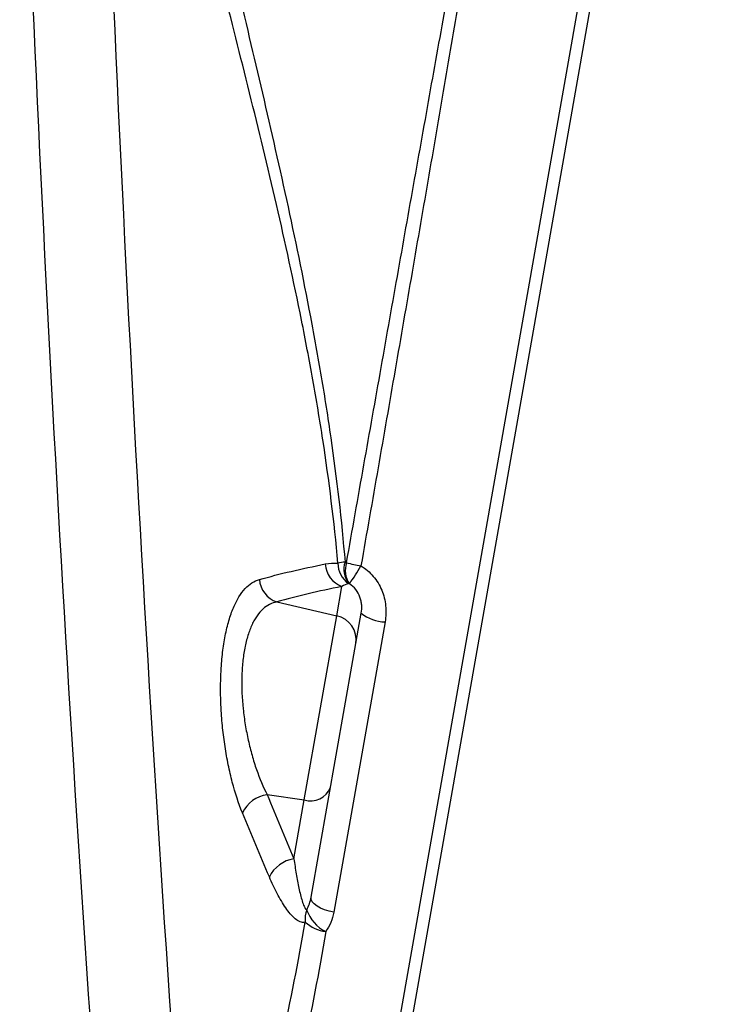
# Model space of a CAD drawing. Header units: millimetres. Extents: x 16 to 1019, y 5 to 745.
# Tile 4 of 7: x 363 to 447, y 262 to 380. Entities that reach past the tile are written whole.
import ezdxf

# ---------------------------------------------------------------- set-up
doc = ezdxf.new("R2010")
doc.units = ezdxf.units.MM

msp = doc.modelspace()

# ---------------------------------------------------------------- linework, layer by layer
at = {"color": 7, "linetype": 'Continuous', "lineweight": 25}
for p, q in [((445.17, 469.29), (396.37, 192.55)), ((422.25, 330.66), (446.72, 469.44)), ((397.78, 191.88), (422.25, 330.66)), ((400.73, 308.47), (401.35, 311.99)), ((393.51, 310.13), (400.73, 308.47)), ((396.82, 286.33), (400.73, 308.47)), ((397.64, 274.62), (403.67, 308.79)), ((406.53, 307.73), (400.37, 272.82)), ((392.36, 286.96), (396.82, 286.33)), ((395.57, 279.24), (396.82, 286.33))]:
    msp.add_line(p, q, dxfattribs=at)
at = {"color": 7, "linetype": 'Continuous', "lineweight": 25, "flags": 128}
msp.add_lwpolyline([(400.37, 272.82), (399.8, 272.95), (399.26, 273.12), (398.77, 273.33), (398.35, 273.56), (398.02, 273.82), (397.78, 274.09), (397.66, 274.36), (397.64, 274.62)], dxfattribs=at)
at = {"color": 7, "linetype": 'Continuous', "lineweight": 25}
for centre, radius, start, end in [((403.48, 300.56), 14.47, 97.0026, 100.4404), ((404.38, 314.04), 2.8, 161.6497, 217.4043), ((402.43, 314.89), 3.1, 183.6613, 249.44), ((403.85, 314.8), 2.99, 180.1965, 235.3467), ((404.5, 313.91), 2.76, 160.0455, 215.2995), ((406.73, 332.59), 18.39, 254.7743, 260.2767), ((385.76, 324.41), 20.45, 323.7332, 330.9093), ((394.52, 313.07), 3.11, 184.4504, 250.9677), ((400.09, 305.58), 2.96, 350.5959, 77.6689), ((406.61, 312.36), 4.63, 230.553, 269.0246), ((397.57, 288.82), 2.6, 253.1751, 337.2015), ((392.88, 283.12), 3.87, 97.7195, 154.6362), ((396.18, 275.33), 3.96, 98.8313, 154.1079), ((400, 272.03), 3.09, 159.3521, 187.1655), ((401.41, 274.58), 4.55, 198.7594, 243.975), ((399.9, 274.81), 4.34, 226.8373, 263.5503)]:
    msp.add_arc(centre, radius, start, end, dxfattribs=at)
for points, knots in [([(379.49, 424.09), (380.47, 419.98), (381.45, 415.79), (382.91, 409.4), (383.4, 407.25), (384.13, 404.01), (384.38, 402.92), (384.88, 400.76), (385.12, 399.67), (386.38, 394.23), (387.41, 389.86), (389.49, 381.06), (390.54, 376.62), (392.63, 367.65), (393.67, 363.11), (395.68, 353.89), (396.65, 349.21), (397.78, 343.22), (398.01, 342.02), (398.44, 339.6), (398.65, 338.4), (399.27, 334.76), (399.65, 332.32), (400.71, 324.95), (401.3, 319.98), (401.72, 314.92)], [0, 0, 0, 0, 0.125, 0.125, 0.1875, 0.1875, 0.21875, 0.21875, 0.25, 0.25, 0.375, 0.375, 0.5, 0.5, 0.625, 0.625, 0.75, 0.75, 0.78125, 0.78125, 0.8125, 0.8125, 0.875, 0.875, 1, 1, 1, 1]), ([(400.86, 314.79), (400.42, 319.81), (399.8, 324.74), (398.68, 332.03), (398.28, 334.44), (397.63, 338.04), (397.41, 339.24), (396.96, 341.62), (396.73, 342.81), (395.54, 348.73), (394.53, 353.35), (392.42, 362.45), (391.34, 366.92), (389.14, 375.76), (388.04, 380.13), (385.83, 388.8), (384.74, 393.1), (383.39, 398.45), (383.12, 399.52), (382.59, 401.65), (382.32, 402.72), (381.53, 405.9), (380.99, 408.01), (379.39, 414.29), (378.32, 418.41), (377.25, 422.45)], [0, 0, 0, 0, 0.125, 0.125, 0.1875, 0.1875, 0.21875, 0.21875, 0.25, 0.25, 0.375, 0.375, 0.5, 0.5, 0.625, 0.625, 0.75, 0.75, 0.78125, 0.78125, 0.8125, 0.8125, 0.875, 0.875, 1, 1, 1, 1]), ([(401.9, 314.85), (402.6, 318.77), (403.29, 322.68), (404.68, 330.51), (405.37, 334.41), (406.76, 342.22), (407.45, 346.11), (408.49, 351.95), (408.83, 353.89), (409.53, 357.78), (409.87, 359.72), (410.91, 365.54), (411.59, 369.35), (412.93, 376.86), (413.6, 380.55), (414.91, 387.82), (415.55, 391.39), (416.83, 398.42), (417.45, 401.88), (418.07, 405.27)], [0, 0, 0, 0, 0.125, 0.125, 0.25, 0.25, 0.375, 0.375, 0.4375, 0.4375, 0.5, 0.5, 0.625, 0.625, 0.75, 0.75, 0.875, 0.875, 1, 1, 1, 1]), ([(419.27, 405.2), (418.7, 401.8), (418.11, 398.33), (416.92, 391.28), (416.31, 387.7), (415.06, 380.41), (414.42, 376.7), (413.13, 369.17), (412.47, 365.34), (411.47, 359.51), (411.13, 357.56), (410.45, 353.66), (410.12, 351.71), (409.1, 345.85), (408.42, 341.94), (407.06, 334.11), (406.38, 330.18), (405.01, 322.33), (404.32, 318.4), (403.63, 314.47)], [0, 0, 0, 0, 0.125, 0.125, 0.25, 0.25, 0.375, 0.375, 0.5, 0.5, 0.5625, 0.5625, 0.625, 0.625, 0.75, 0.75, 0.875, 0.875, 1, 1, 1, 1]), ([(403.63, 314.47), (403.91, 314.3), (404.18, 314.11), (404.68, 313.68), (404.91, 313.45), (405.33, 312.95), (405.52, 312.69), (405.86, 312.13), (406.01, 311.84), (406.25, 311.24), (406.36, 310.93), (406.51, 310.3), (406.57, 309.98), (406.67, 309.01), (406.64, 308.37), (406.53, 307.73)], [0, 0, 0, 0, 0.125, 0.125, 0.25, 0.25, 0.375, 0.375, 0.5, 0.5, 0.625, 0.625, 0.75, 0.75, 1, 1, 1, 1]), ([(389.38, 284.78), (388.92, 285.91), (388.52, 287.14), (388.08, 288.8), (387.99, 289.14), (387.83, 289.84), (387.75, 290.2), (387.53, 291.27), (387.4, 292), (387.18, 293.48), (387.08, 294.23), (386.93, 295.76), (386.86, 296.55), (386.74, 298.87), (386.74, 300.39), (386.84, 302.26), (386.87, 302.63), (386.93, 303.35), (386.96, 303.71), (387.09, 304.75), (387.19, 305.42), (387.44, 306.7), (387.59, 307.31), (387.92, 308.44), (388.1, 308.96), (388.4, 309.67), (388.51, 309.9), (388.73, 310.33), (388.84, 310.54), (389.2, 311.11), (389.45, 311.44), (389.97, 312.01), (390.24, 312.24), (390.82, 312.61), (391.12, 312.75), (391.42, 312.83)], [0, 0, 0, 0, 0.125, 0.125, 0.15625, 0.15625, 0.1875, 0.1875, 0.25, 0.25, 0.3125, 0.3125, 0.375, 0.375, 0.5, 0.5, 0.53125, 0.53125, 0.5625, 0.5625, 0.625, 0.625, 0.6875, 0.6875, 0.75, 0.75, 0.78125, 0.78125, 0.8125, 0.8125, 0.875, 0.875, 0.9375, 0.9375, 1, 1, 1, 1]), ([(403.67, 308.79), (403.72, 309.1), (403.74, 309.43), (403.71, 309.91), (403.68, 310.08), (403.62, 310.4), (403.57, 310.56), (403.4, 311.03), (403.24, 311.34), (402.82, 311.88), (402.55, 312.12), (402.25, 312.31)], [0, 0, 0, 0, 0.25, 0.25, 0.375, 0.375, 0.5, 0.5, 0.75, 0.75, 1, 1, 1, 1]), ([(393.51, 310.13), (393.21, 310.07), (392.93, 309.98), (392.37, 309.69), (392.11, 309.51), (391.61, 309.06), (391.37, 308.79), (391.04, 308.32), (390.93, 308.15), (390.73, 307.8), (390.63, 307.61), (390.35, 307.02), (390.19, 306.58), (389.89, 305.64), (389.77, 305.13), (389.56, 304.05), (389.48, 303.49), (389.39, 302.62), (389.37, 302.32), (389.33, 301.71), (389.32, 301.4), (389.28, 299.84), (389.34, 298.57), (389.5, 296.95), (389.54, 296.63), (389.63, 295.98), (389.67, 295.67), (389.83, 294.72), (389.95, 294.1), (390.22, 292.88), (390.37, 292.28), (390.62, 291.39), (390.7, 291.1), (390.88, 290.53), (390.98, 290.25), (391.45, 288.89), (391.88, 287.88), (392.36, 286.96)], [0, 0, 0, 0, 0.0625, 0.0625, 0.125, 0.125, 0.1875, 0.1875, 0.21875, 0.21875, 0.25, 0.25, 0.3125, 0.3125, 0.375, 0.375, 0.4375, 0.4375, 0.46875, 0.46875, 0.5, 0.5, 0.625, 0.625, 0.65625, 0.65625, 0.6875, 0.6875, 0.75, 0.75, 0.8125, 0.8125, 0.84375, 0.84375, 0.875, 0.875, 1, 1, 1, 1]), ([(395.57, 279.24), (395.66, 278.63), (395.75, 278.02), (395.95, 276.84), (396.06, 276.27), (396.29, 275.17), (396.42, 274.65), (396.64, 273.94), (396.72, 273.72), (396.85, 273.44), (396.9, 273.35), (396.99, 273.21), (397.05, 273.15), (397.11, 273.12)], [0, 0, 0, 0, 0.25, 0.25, 0.5, 0.5, 0.75, 0.75, 0.875, 0.875, 0.9375, 0.9375, 1, 1, 1, 1]), ([(396.93, 271.64), (396.83, 271.61), (396.73, 271.59), (396.52, 271.6), (396.42, 271.63), (396.12, 271.74), (395.92, 271.87), (395.52, 272.21), (395.33, 272.41), (394.95, 272.85), (394.77, 273.1), (394.23, 273.88), (393.89, 274.46), (393.24, 275.7), (392.92, 276.36), (392.62, 277.06)], [0, 0, 0, 0, 0.0625, 0.0625, 0.125, 0.125, 0.25, 0.25, 0.375, 0.375, 0.5, 0.5, 0.75, 0.75, 1, 1, 1, 1]), ([(397.11, 273.12), (397.24, 273.35), (397.35, 273.59), (397.53, 274.09), (397.6, 274.35), (397.64, 274.62)], [0, 0, 0, 0, 0.5, 0.5, 1, 1, 1, 1]), ([(400.37, 272.82), (400.3, 272.4), (400.18, 271.99), (399.86, 271.22), (399.66, 270.85), (399.41, 270.5)], [0, 0, 0, 0, 0.5, 0.5, 1, 1, 1, 1]), ([(384.61, 223.67), (385.66, 226.75), (386.74, 230.08), (388.11, 234.56), (388.39, 235.48), (388.93, 237.33), (389.21, 238.27), (390.03, 241.13), (390.57, 243.08), (392.17, 249.1), (393.21, 253.31), (395.17, 262.16), (396.1, 266.79), (396.93, 271.64)], [0, 0, 0, 0, 0.25, 0.25, 0.3125, 0.3125, 0.375, 0.375, 0.5, 0.5, 0.75, 0.75, 1, 1, 1, 1]), ([(399.41, 270.5), (398.58, 265.55), (397.65, 260.82), (395.68, 251.79), (394.64, 247.49), (393.03, 241.34), (392.49, 239.34), (391.67, 236.42), (391.39, 235.45), (390.84, 233.56), (390.56, 232.62), (389.19, 228.04), (388.11, 224.64), (387.07, 221.5)], [0, 0, 0, 0, 0.25, 0.25, 0.5, 0.5, 0.625, 0.625, 0.6875, 0.6875, 0.75, 0.75, 1, 1, 1, 1])]:
    msp.add_open_spline(points, degree=3, knots=knots, dxfattribs=at)
for points in [[(372.24, 423.06), (374.66, 355.69), (378.45, 288.38), (383.6, 221.17)], [(373.53, 226.24), (368.6, 291.55), (364.96, 356.95), (362.6, 422.41)], [(401.72, 314.92), (401.78, 314.9), (401.84, 314.87), (401.9, 314.85)], [(391.42, 312.83), (393.87, 313.51), (396.51, 314.13), (399.34, 314.69)], [(399.34, 314.69), (399.84, 314.79), (400.34, 314.83), (400.86, 314.79)], [(401.35, 311.99), (398.55, 311.43), (395.93, 310.81), (393.51, 310.13)], [(402.15, 312.33), (401.87, 312.26), (401.61, 312.14), (401.35, 311.99)], [(402.25, 312.31), (402.21, 312.32), (402.18, 312.33), (402.15, 312.33)], [(392.36, 286.96), (393.4, 284.38), (394.47, 281.81), (395.57, 279.24)], [(392.62, 277.06), (391.51, 279.63), (390.43, 282.2), (389.38, 284.78)]]:
    msp.add_open_spline(points, degree=3, dxfattribs=at)

doc.saveas('drawing.dxf')
